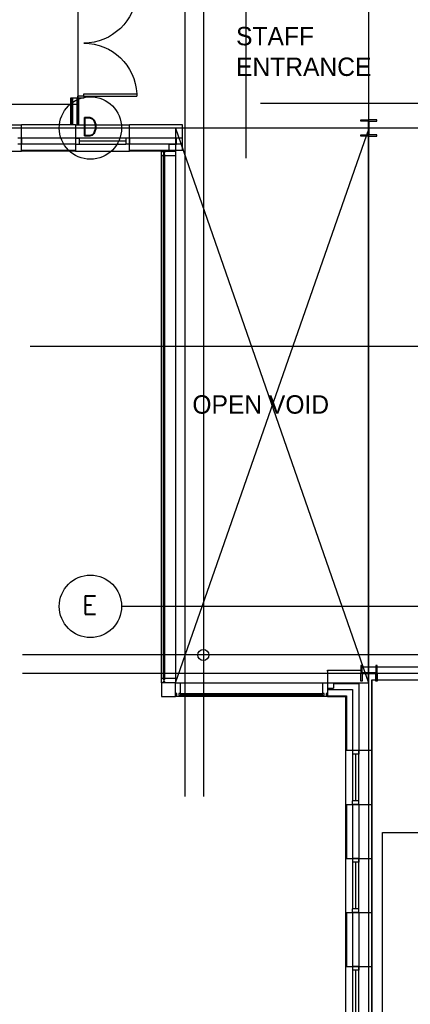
# Model space of a CAD drawing. Header units: millimetres. Extents: x -312551 to 250764, y -35891 to 59426.
# Tile 240 of 256: x 128688 to 135058, y 14120 to 30176. Entities that reach past the tile are written whole.
import ezdxf
from ezdxf.enums import TextEntityAlignment as Align

# ---------------------------------------------------------------- set-up
doc = ezdxf.new("R2010")
doc.units = ezdxf.units.MM
doc.header["$LTSCALE"] = 2.5
for name, color, linetype in [('curtain walling', 7, 'Continuous'), ('doors', 1, 'Continuous'), ('GLAZING', 1, 'Continuous'), ('NF ARCH', 4, 'Continuous'), ('NF-AS BUILT', 7, 'Continuous'), ('NF-BUBBLE', 3, 'Continuous'), ('NF-GRIDS', 252, 'Continuous'), ('NF-Steel columns', 6, 'Continuous'), ('NF-TEXT', 1, 'Continuous'), ('WALLS', 7, 'Continuous')]:
    doc.layers.add(name, color=color, linetype=linetype)
doc.layers.add('PLASTER', color=4, linetype='Continuous', lineweight=13)
doc.styles.add('ROMANS', font='romans.shx', dxfattribs={"width": 0.8})

# ---------------------------------------------------------------- blocks, each defined once
blk = doc.blocks.new('254')
at = {"layer": 'NF-Steel columns', "color": 2, "linetype": 'Continuous'}
for points in [[(4507, -25241), (4378, -25241), (4378, -25220), (4488, -25220, 0.414214), (4501, -25208), (4501, -25007, 0.414214), (4488, -24995), (4378, -24995), (4378, -24974), (4507, -24974)], [(4507, -25241), (4637, -25241), (4637, -25220), (4527, -25220, -0.414214), (4514, -25208), (4514, -25007, -0.414214), (4527, -24995), (4637, -24995), (4637, -24974), (4507, -24974)]]:
    blk.add_lwpolyline(points, format="xyb", dxfattribs=at)
blk = doc.blocks.new('1800door')
for p, q in [((-865, 0), (-865, 864)), ((-825, 864), (-865, 864)), ((-825, 0), (-825, 864)), ((825, 0), (825, 864)), ((825, 864), (865, 864)), ((865, 0), (865, 864)), ((-865, 0), (-900, 0)), ((-865, 0), (-865, -100)), ((-865, 0), (-825, 0)), ((865, 0), (825, 0)), ((865, 0), (865, -100)), ((865, 0), (900, 0)), ((900, 0), (900, -100)), ((-900, 0), (-900, -100)), ((-865, -100), (-900, -100)), ((865, -100), (900, -100))]:
    blk.add_line(p, q)
for centre, start, end in [((-865, 0), 0, 87.3495), ((865, 0), 92.6505, 180)]:
    blk.add_arc(centre, 865, start, end)
blk = doc.blocks.new('BUBBLEGRID')
at = {"layer": 'NF-BUBBLE'}
blk.add_circle((-678, 0), 678, dxfattribs=at)
at = {"layer": 'NF-BUBBLE', "color": 1, "style": 'ROMANS'}
blk.add_attdef('888', text='', height=400, dxfattribs=at).set_placement((-698, -173), align=Align.CENTER)

msp = doc.modelspace()

# ---------------------------------------------------------------- linework, layer by layer
at = {"ltscale": 500000}
for p, q in [((131228.2, 28409.5), (134376.3, 19362.4)), ((131228.2, 19362.4), (134389.3, 28409.5))]:
    msp.add_line(p, q, dxfattribs=at)
msp.add_lwpolyline([(134376.3, 28409.5), (131228.2, 28409.5), (131228.2, 19362.4), (134376.3, 19362.4)], close=True, dxfattribs=at)
at = {"color": 10, "ltscale": 500000}
for points in [[(134432.8, 19409.5), (134516.1, 19409.5), (134516.1, 19624.5), (135637.8, 19624.5), (135637.8, 19624.5), (137587.8, 19624.5), (137587.8, 19333.6), (141482.8, 19330.3), (141482.8, 13244.5)], [(134432.8, 13129.4), (134432.8, 19409.5)]]:
    msp.add_lwpolyline(points, dxfattribs=at)
at = {"ltscale": 500000}
msp.add_lwpolyline([(134432.8, 19409.5), (137587.8, 19409.5)], dxfattribs=at)
at = {"layer": 'curtain walling'}
for points in [[(131028.2, 28029.5), (131028.2, 28007), (131053.2, 28007), (131053.2, 28029.5), (131228.2, 28029.5), (131228.2, 27954.5), (131053.2, 27954.5), (131053.2, 27977), (131028.2, 27977), (131028.2, 27954.5), (131003.2, 27954.5), (131003.2, 28029.5), (131028.2, 28029.5)], [(131028.2, 19437.4), (131028.2, 19414.9), (131053.2, 19414.9), (131053.2, 19437.4), (131228.2, 19437.4), (131228.2, 19362.4), (131053.2, 19362.4), (131053.2, 19384.9), (131028.2, 19384.9), (131028.2, 19362.4), (131003.2, 19362.4), (131003.2, 19437.4), (131028.2, 19437.4)], [(131228.2, 19162.4), (131250.7, 19162.4), (131250.7, 19187.4), (131228.2, 19187.4), (131228.2, 19362.4), (131303.2, 19362.4), (131303.2, 19187.4), (131280.7, 19187.4), (131280.7, 19162.4), (131303.2, 19162.4), (131303.2, 19137.4), (131228.2, 19137.4), (131228.2, 19162.4)], [(133632.8, 19162.6), (133655.3, 19162.6), (133655.3, 19187.6), (133632.8, 19187.6), (133632.8, 19362.6), (133707.8, 19362.6), (133707.8, 19187.6), (133685.3, 19187.6), (133685.3, 19162.6), (133707.8, 19162.6), (133707.8, 19137.6), (133632.8, 19137.6), (133632.8, 19162.6)]]:
    msp.add_lwpolyline(points, dxfattribs=at)
at = {"layer": 'GLAZING'}
for p, q in [((127838.2, 28459.5), (128718.2, 28459.5)), ((129598.2, 28459.5), (130478.2, 28459.5)), ((128718.2, 28244.5), (128658.2, 28244.5)), ((128718.2, 28144.5), (128658.2, 28144.5)), ((128718.2, 28244.5), (128718.2, 28144.5)), ((128718.2, 28144.5), (128718.2, 28244.5)), ((128718.2, 28244.5), (128718.2, 28144.5)), ((129598.2, 28244.5), (129598.2, 28144.5)), ((129598.2, 28244.5), (129658.2, 28244.5)), ((130418.2, 28244.5), (129598.2, 28244.5)), ((129598.2, 28144.5), (129658.2, 28144.5)), ((129598.2, 28144.5), (130418.2, 28144.5)), ((129658.2, 28244.5), (129658.2, 28144.5)), ((130418.2, 28194.5), (129658.2, 28194.5)), ((130418.2, 28244.5), (130418.2, 28144.5)), ((130478.2, 28244.5), (130418.2, 28244.5)), ((130478.2, 28144.5), (130418.2, 28144.5)), ((130478.2, 28244.5), (130478.2, 28144.5)), ((130478.2, 28144.5), (130478.2, 28244.5)), ((130478.2, 28244.5), (130478.2, 28144.5)), ((127838.2, 28029.5), (128718.2, 28029.5)), ((129598.2, 28029.5), (130478.2, 28029.5)), ((131003.2, 19437.4), (131003.2, 27954.5)), ((131028.2, 27954.5), (131028.2, 19437.4)), ((131053.2, 19437.4), (131053.2, 27954.5)), ((131228.2, 27954.5), (131228.2, 19362.4)), ((131303.2, 19362.4), (133632.8, 19362.6)), ((133632.8, 19137.6), (131228.2, 19137.4)), ((131303.2, 19187.4), (133632.8, 19187.6)), ((133632.8, 19162.1), (131303.2, 19162.1)), ((134002.8, 18258), (134002.8, 17378)), ((134217.8, 18258), (134117.8, 18258)), ((134117.8, 18258), (134117.8, 18198)), ((134117.8, 18258), (134117.8, 17438)), ((134217.8, 18198), (134117.8, 18198)), ((134167.8, 17438), (134167.8, 18198)), ((134217.8, 18258), (134217.8, 18198)), ((134217.8, 17438), (134217.8, 18258)), ((134432.8, 18258), (134432.8, 17378)), ((134217.8, 17438), (134117.8, 17438)), ((134117.8, 17378), (134117.8, 17438)), ((134217.8, 17378), (134117.8, 17378)), ((134117.8, 17378), (134217.8, 17378)), ((134217.8, 17378), (134117.8, 17378)), ((134217.8, 17378), (134217.8, 17438)), ((134002.8, 16498), (134002.8, 15618)), ((134217.8, 16498), (134117.8, 16498)), ((134117.8, 16498), (134117.8, 16438)), ((134117.8, 16498), (134117.8, 15678)), ((134217.8, 16438), (134117.8, 16438)), ((134167.8, 15678), (134167.8, 16438)), ((134217.8, 16498), (134217.8, 16438)), ((134217.8, 15678), (134217.8, 16498)), ((134432.8, 16498), (134432.8, 15618)), ((134217.8, 15678), (134117.8, 15678)), ((134117.8, 15618), (134117.8, 15678)), ((134217.8, 15618), (134117.8, 15618)), ((134117.8, 15618), (134217.8, 15618)), ((134217.8, 15618), (134117.8, 15618)), ((134217.8, 15618), (134217.8, 15678)), ((134002.8, 14738), (134002.8, 13858)), ((134217.8, 14738), (134117.8, 14738)), ((134117.8, 14738), (134117.8, 14678)), ((134117.8, 14738), (134117.8, 13918)), ((134217.8, 14678), (134117.8, 14678)), ((134167.8, 13918), (134167.8, 14678)), ((134217.8, 14738), (134217.8, 14678)), ((134217.8, 13918), (134217.8, 14738)), ((134432.8, 14738), (134432.8, 13858))]:
    msp.add_line(p, q, dxfattribs=at)
msp.add_lwpolyline([(131003.2, 19362.4), (131003.2, 19137.4), (131228.2, 19137.4), (131228.2, 19362.4)], close=True, dxfattribs=at)
at = {"layer": 'NF ARCH'}
for p, q in [((129517.8, 28894.1), (129517.8, 28459.5)), ((129632.8, 28894.1), (129517.8, 28894.1)), ((129532.8, 28894.1), (129532.8, 28459.5)), ((129547.8, 28894.1), (129547.8, 28459.5)), ((129617.8, 28894.1), (129617.8, 28459.5)), ((129632.8, 28894.1), (129632.8, 28459.5)), ((129647.8, 28894.1), (129647.8, 28459.5)), ((134382.8, 28259.5), (134382.8, 28494.5))]:
    msp.add_line(p, q, dxfattribs=at)
at = {"layer": 'NF-AS BUILT'}
for p, q in [((129635.4, 31129.1), (129635.4, 28794.1)), ((129635.4, 28794.1), (126942.8, 28794.1)), ((134249.4, 19624.5), (135637.8, 19624.5)), ((134432.8, 19409.5), (135637.8, 19409.5)), ((134602.8, 12490.3), (134602.8, 16920.3)), ((134602.8, 16920.3), (137702.8, 16920.3))]:
    msp.add_line(p, q, dxfattribs=at)
at = {"layer": 'NF-GRIDS'}
for p, q in [((134382.8, -27784), (134382.8, 58409.3)), ((132381.7, 27917.7, 0), (132381.7, 46303.6, 0)), ((131382.8, 30805.8), (131382.8, 17507.5)), ((131682.8, 30805.8), (131682.8, 17507.5)), ((143566.5, 28809.5), (132616.2, 28809.5)), ((164549.8, 28409.5), (84521.8, 28409.5)), ((142775.8, 24847), (128860.9, 24847)), ((164549.8, 20609.5), (130350.1, 20609.5)), ((164549.8, 20609.5), (130350.1, 20609.5)), ((142973.7, 19817), (128736.3, 19817)), ((142973.7, 19517), (128736.3, 19517))]:
    msp.add_line(p, q, dxfattribs=at)
at = {"layer": 'NF-Steel columns', "color": 2}
msp.add_circle((131682.8, 19817), 90, dxfattribs=at)
at = {"layer": 'PLASTER'}
msp.add_line((129647.8, 28459.5), (129647.8, 28894.1), dxfattribs=at)
at = {"layer": 'WALLS'}
for p, q in [((128718.2, 28029.5), (128718.2, 28459.5)), ((129598.2, 28459.5), (128718.2, 28459.5)), ((129598.2, 28459.5), (129598.2, 28029.5)), ((131343.2, 28459.5), (130478.2, 28459.5)), ((130478.2, 28029.5), (130478.2, 28459.5)), ((131343.2, 28044.5), (131343.2, 28459.5)), ((129598.2, 28244.5), (128718.2, 28244.5)), ((129598.2, 28144.5), (128718.2, 28144.5)), ((131343.2, 28244.5), (130478.2, 28244.5)), ((131343.2, 28144.5), (130478.2, 28144.5)), ((131128.2, 28044.5), (131128.2, 28144.5)), ((131128.2, 28144.5), (131243.2, 28144.5)), ((131243.2, 28144.5), (131243.2, 28244.5)), ((129598.2, 28044.5), (128718.2, 28044.5)), ((129598.2, 28029.5), (128718.2, 28029.5)), ((131343.2, 28044.5), (130478.2, 28044.5)), ((131228.2, 28029.5), (130478.2, 28029.5)), ((133707.8, 19567.6), (133707.8, 19152.6)), ((133707.8, 19567.6), (134249.4, 19567.6)), ((133707.8, 19552.6), (133707.8, 19567.6)), ((133707.8, 19277.6), (133807.8, 19277.6)), ((133807.8, 19352.6), (133807.8, 19277.6)), ((133807.8, 19352.6), (134217.8, 19352.6)), ((134217.8, 19352.6), (134217.8, 18258)), ((134432.8, 19409.5), (134432.8, 18258)), ((133707.8, 19252.6), (134117.8, 19252.6)), ((133707.8, 19152.6), (134017.8, 19152.6)), ((133707.8, 19137.6), (134002.8, 19137.6)), ((134002.8, 19152.6), (134002.8, 18258)), ((134017.8, 19152.6), (134017.8, 18258)), ((134117.8, 19252.6), (134117.8, 18258)), ((134432.8, 18258), (134002.8, 18258)), ((134002.8, 17378), (134432.8, 17378)), ((134002.8, 17378), (134002.8, 16498)), ((134017.8, 17378), (134017.8, 16498)), ((134117.8, 17378), (134117.8, 16498)), ((134217.8, 17378), (134217.8, 16498)), ((134432.8, 17378), (134432.8, 16498)), ((134002.8, 16498), (134432.8, 16498)), ((134002.8, 15618), (134432.8, 15618)), ((134002.8, 15618), (134002.8, 14738)), ((134017.8, 15618), (134017.8, 14738)), ((134117.8, 15618), (134117.8, 14738)), ((134217.8, 15618), (134217.8, 14738)), ((134432.8, 15618), (134432.8, 14738)), ((134002.8, 14738), (134432.8, 14738))]:
    msp.add_line(p, q, dxfattribs=at)

# ---------------------------------------------------------------- block references
at = {"layer": 'doors', "xscale": -1, "rotation": 270}
msp.add_blockref('1800door', (129732.8, 29794.1), dxfattribs=at)
at = {"layer": 'NF-GRIDS', "xscale": 0.75, "yscale": 0.75, "zscale": 0.75}
for p, values in [((130350.1, 28409.5), {'888': 'D'}), ((130350.1, 20609.5), {'888': 'E'})]:
    msp.add_blockref('BUBBLEGRID', p, dxfattribs=at).add_auto_attribs(values)
at = {"layer": 'NF-Steel columns'}
msp.add_blockref('254', (129875.3, 53517), dxfattribs=at)
at = {"layer": 'NF-Steel columns', "rotation": 90}
msp.add_blockref('254', (109275.3, 15009.5), dxfattribs=at)

# ---------------------------------------------------------------- texts
at = {"layer": 'NF-TEXT'}
msp.add_text('OPEN VOID', height=300, dxfattribs=at).set_placement((131504.1, 23751.5))
at = {"layer": 'NF-TEXT', "insert": (132216.6, 30058.4), "char_height": 300, "width": 2089.638, "attachment_point": 1}
msp.add_mtext('STAFF ENTRANCE', dxfattribs=at)

doc.saveas('drawing.dxf')
